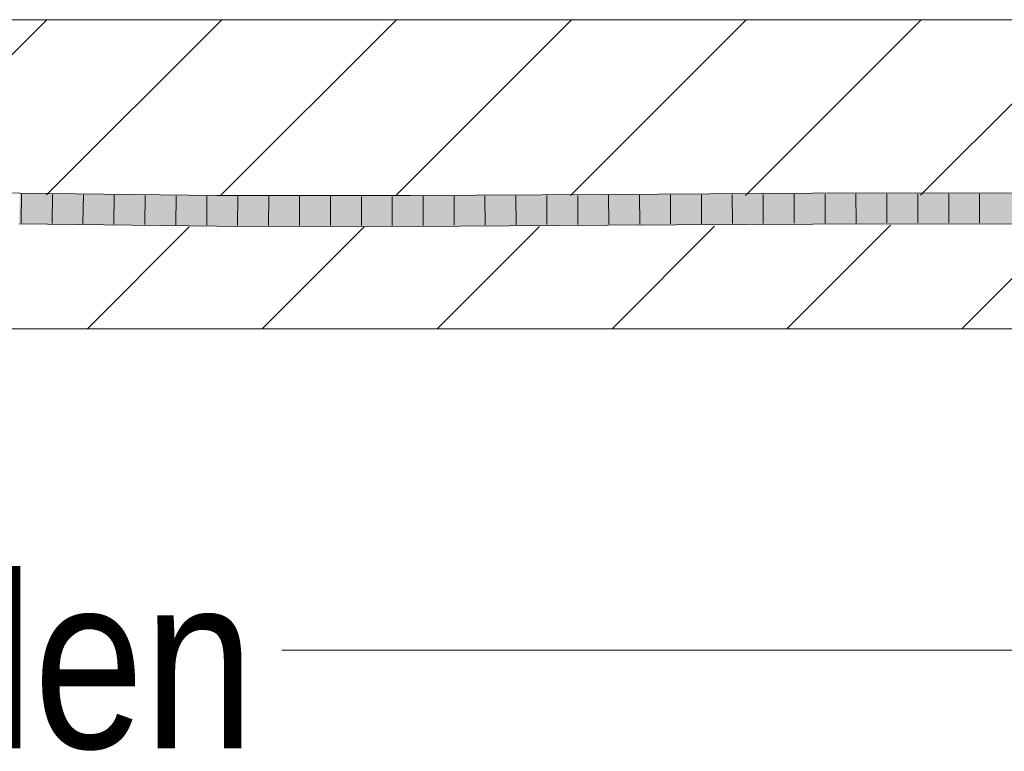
# Model space of a CAD drawing. Extents: x -500 to 300, y 62 to 1162.
# Tile 214 of 256: x 222.45 to 230.41, y 865.93 to 871.85. Entities that reach past the tile are written whole.
import ezdxf
from ezdxf.lldxf.tags import DXFTag

# ---------------------------------------------------------------- set-up
doc = ezdxf.new("R2010")
doc.units = 0
doc.layers.get('0').update_dxf_attribs({"lineweight": 13})
for name, color, linetype, lineweight, true_color in [('E_Detail_Beschriftung', 7, 'Continuous', 13, 0x009900), ('E_Detail_Wandschraffur', 7, 'Continuous', 5, 0xc0c0c0), ('E_Leerrohr 25-A06G93S78I', 7, 'Continuous', 9, 0xff8000), ('E_Leerrohr 25-Shading', 7, 'Continuous', 9, 0xff8000)]:
    doc.layers.add(name, color=color, linetype=linetype, lineweight=lineweight, true_color=true_color)
doc.layers.add('E_Detail_Linie_Text_Bem', color=7, linetype='Continuous', lineweight=13)
doc.styles.get("Standard").update_dxf_attribs({"font": 'ARIALN.TTF'})
tags = doc.linetypes.add('fein_strichliert', pattern=[4, 1, -2, 1]).pattern_tags.tags
tags[8:9] = [DXFTag(74, 4), DXFTag(75, 0), DXFTag(340, '0'), DXFTag(46, 0.0), DXFTag(50, 0.0), DXFTag(44, 0.0), DXFTag(45, 0.0)]
tags[6:7] = [DXFTag(74, 4), DXFTag(75, 0), DXFTag(340, '0'), DXFTag(46, 0.0), DXFTag(50, 0.0), DXFTag(44, 0.0), DXFTag(45, 0.0)]
tags[4:5] = [DXFTag(74, 4), DXFTag(75, 0), DXFTag(340, '0'), DXFTag(46, 0.0), DXFTag(50, 0.0), DXFTag(44, 0.0), DXFTag(45, 0.0)]

# ---------------------------------------------------------------- blocks, each defined once
blk = doc.blocks.new('Shading-A06G93GX8I', base_point=(174.2543, 868.3318))
at = {"layer": 'E_Leerrohr 25-Shading', "color": 31, "true_color": 0xfabd7f}
for points in [[(222.4505, 870.3759), (224.0463, 870.3557), (222.4511, 870.4087), (224.0463, 870.3663)], [(224.0463, 870.3663), (224.0465, 870.3902), (222.4511, 870.4087)], [(227.2029, 870.3983), (227.3061, 870.3867), (228.8639, 870.4083), (228.864, 870.3839)], [(228.8639, 870.4083), (229.2976, 870.3835), (230.6468, 870.4112), (230.6467, 870.3823)], [(229.2976, 870.3835), (228.8639, 870.4083), (228.864, 870.3839)], [(224.0454, 870.2134), (224.0459, 870.3018), (222.448, 870.2319), (222.4495, 870.3203)], [(222.4505, 870.3759), (222.4495, 870.3203), (223.2611, 870.3656), (223.2609, 870.3109)], [(223.2609, 870.3109), (224.0459, 870.3018), (223.2611, 870.3656), (224.0463, 870.3557)], [(224.0459, 870.3018), (225.6139, 870.3011), (224.0463, 870.3557), (225.6138, 870.3445)], [(224.5326, 870.3522), (224.0465, 870.3902), (224.0463, 870.3663)], [(224.0463, 870.3557), (224.5326, 870.3522), (224.0463, 870.3663)], [(224.0465, 870.3902), (224.5326, 870.3522), (225.6137, 870.3683), (225.6138, 870.3445)], [(224.0465, 870.3902), (225.6137, 870.3683), (225.6137, 870.3895)], [(227.2029, 870.3868), (227.2029, 870.3983), (225.6137, 870.3895)], [(225.6137, 870.3683), (227.2032, 870.3442), (225.6137, 870.3895), (227.2029, 870.3868)], [(225.6138, 870.3445), (227.2032, 870.338), (225.6137, 870.3683), (227.2032, 870.3442)], [(225.6139, 870.3011), (227.2034, 870.3099), (225.6138, 870.3445), (227.2032, 870.338)], [(227.3061, 870.3867), (227.2029, 870.3983), (227.2029, 870.3868)], [(227.2032, 870.3442), (227.7554, 870.3358), (227.2029, 870.3868), (227.3061, 870.3867)], [(227.2032, 870.338), (227.7554, 870.3358), (227.2032, 870.3442)], [(227.2034, 870.3099), (228.8643, 870.3199), (227.2032, 870.338), (228.8642, 870.3315)], [(227.3061, 870.3867), (227.7554, 870.3358), (228.864, 870.3839), (228.8642, 870.3315)], [(228.8642, 870.3315), (230.3641, 870.3224), (228.864, 870.3839), (229.2976, 870.3835)], [(228.8643, 870.3199), (230.3641, 870.3224), (228.8642, 870.3315)], [(228.8646, 870.2316), (230.3636, 870.234), (228.8643, 870.3199), (230.3641, 870.3224)], [(229.2976, 870.3835), (230.3641, 870.3224), (230.6467, 870.3823), (230.6466, 870.3228)], [(230.3636, 870.234), (230.6463, 870.2344), (230.3641, 870.3224), (230.6466, 870.3228)], [(225.6141, 870.2127), (225.6139, 870.3011), (224.0454, 870.2134), (224.0459, 870.3018)], [(227.2039, 870.2216), (227.2034, 870.3099), (225.6141, 870.2127), (225.6139, 870.3011)], [(228.8646, 870.2316), (228.8643, 870.3199), (227.2039, 870.2216), (227.2034, 870.3099)]]:
    blk.add_solid(points, dxfattribs=at)
at = {"layer": 'E_Leerrohr 25-Shading', "color": 43, "true_color": 0xd7ab7f}
for points in [[(222.4511, 870.4087), (224.0465, 870.3902), (222.4514, 870.4249), (224.0466, 870.4107)], [(224.0466, 870.4107), (224.0467, 870.4268), (222.4514, 870.4249), (222.4517, 870.4453)], [(224.0465, 870.3902), (225.6137, 870.3895), (224.0466, 870.4107), (225.6136, 870.4117)], [(225.6136, 870.4117), (225.6136, 870.4261), (224.0466, 870.4107), (224.0467, 870.4268)], [(227.2027, 870.4208), (227.2026, 870.4349), (225.6136, 870.4117), (225.6136, 870.4261)], [(225.6137, 870.3895), (227.2029, 870.3983), (225.6136, 870.4117), (227.2027, 870.4208)], [(228.8638, 870.431), (228.8638, 870.4449), (227.2027, 870.4208), (227.2026, 870.4349)], [(227.2029, 870.3983), (228.8639, 870.4083), (227.2027, 870.4208), (228.8638, 870.431)], [(230.6469, 870.4353), (230.6469, 870.4478), (228.8638, 870.431), (228.8638, 870.4449)], [(228.8639, 870.4083), (230.6468, 870.4112), (228.8638, 870.431), (230.6469, 870.4353)], [(222.4474, 870.1954), (224.0452, 870.1768), (222.4476, 870.2089), (224.0453, 870.1911)], [(222.4476, 870.2089), (223.2607, 870.1999), (222.448, 870.2319), (223.2608, 870.2225)], [(223.2607, 870.1999), (224.0453, 870.1911), (223.2608, 870.2225), (224.0454, 870.2134)], [(224.0452, 870.1768), (225.6142, 870.1761), (224.0453, 870.1911), (225.6142, 870.1948)], [(225.6142, 870.1948), (225.6141, 870.2127), (224.0453, 870.1911), (224.0454, 870.2134)], [(227.2039, 870.21), (227.2039, 870.2216), (225.6142, 870.1948), (225.6141, 870.2127)], [(225.6142, 870.1761), (227.2041, 870.1849), (225.6142, 870.1948), (227.2039, 870.21)], [(228.8646, 870.2268), (228.8646, 870.2316), (227.2039, 870.21), (227.2039, 870.2216)], [(227.2041, 870.1849), (228.8647, 870.1949), (227.2039, 870.21), (228.8646, 870.2268)], [(228.8647, 870.1949), (230.3636, 870.234), (228.8646, 870.2268)], [(228.8646, 870.2268), (230.0992, 870.2327), (228.8646, 870.2316), (229.0655, 870.2319)], [(228.8647, 870.1949), (230.6462, 870.1978), (230.3636, 870.234), (230.6463, 870.2344)], [(230.0992, 870.2327), (230.3636, 870.234), (229.0655, 870.2319)]]:
    blk.add_solid(points, dxfattribs=at)
blk = doc.blocks.new('Referenz-A06G93S98I')
at = {"layer": 'E_Detail_Linie_Text_Bem', "linetype": 'Continuous', "ltscale": 0.13}
for p, q in [((192.3897, 871.8476), (252.3678, 871.8476)), ((252.3678, 869.3476), (204.3897, 869.3476))]:
    blk.add_line(p, q, dxfattribs=at)
at = {"layer": 'E_Detail_Linie_Text_Bem', "color": 0, "linetype": 'Continuous', "ltscale": 0.13}
blk.add_line((233.4167, 866.7493), (224.5714, 866.7493), dxfattribs=at)
at = {"layer": 'E_Detail_Wandschraffur', "linetype": 'ByBlock', "ltscale": 0.13}
for p, q in [((221.3124, 870.4891), (222.6708, 871.8476)), ((224.0741, 870.4224), (225.4993, 871.8476)), ((226.9051, 870.425), (228.3277, 871.8476)), ((229.7361, 870.4276), (231.1561, 871.8476)), ((222.9993, 869.3476), (223.823, 870.1713)), ((225.8277, 869.3476), (226.6541, 870.1739)), ((228.6561, 869.3476), (229.4932, 870.1847))]:
    blk.add_line(p, q, dxfattribs=at)
at = {"layer": 'E_Detail_Wandschraffur', "linetype": 'fein_strichliert', "ltscale": 0.13}
for p, q in [((222.6694, 870.4319), (224.0851, 871.8476)), ((225.4896, 870.4237), (226.9135, 871.8476)), ((228.3206, 870.4263), (229.7419, 871.8476)), ((224.4135, 869.3476), (225.2386, 870.1726)), ((227.2419, 869.3476), (228.072, 870.1777)), ((230.0703, 869.3476), (230.9086, 870.1859))]:
    blk.add_line(p, q, dxfattribs=at)
at = {"layer": 'E_Leerrohr 25-A06G93S78I', "linetype": 'Continuous', "ltscale": 0.13}
for p, q in [((222.4517, 870.4453), (221.0628, 870.4787)), ((224.0467, 870.4268), (222.4517, 870.4453)), ((222.467, 870.4376), (222.463, 870.2027)), ((222.7168, 870.4347), (222.7132, 870.1998)), ((222.9666, 870.4318), (222.9634, 870.1969)), ((223.2164, 870.4289), (223.2136, 870.194)), ((223.4661, 870.426), (223.4638, 870.191)), ((223.7159, 870.4231), (223.7139, 870.1881)), ((223.9657, 870.4202), (223.9641, 870.1852)), ((225.6136, 870.4261), (224.0467, 870.4268)), ((224.2155, 870.4192), (224.2143, 870.1842)), ((224.4654, 870.4191), (224.4645, 870.1841)), ((224.7152, 870.419), (224.7146, 870.184)), ((224.965, 870.4189), (224.9648, 870.1839)), ((225.2149, 870.4188), (225.215, 870.1838)), ((225.4647, 870.4187), (225.4651, 870.1837)), ((227.2026, 870.4349), (225.6136, 870.4261)), ((225.7146, 870.4192), (225.7152, 870.1842)), ((225.9645, 870.4206), (225.9653, 870.1856)), ((226.2145, 870.4219), (226.2153, 870.1869)), ((226.4644, 870.4233), (226.4654, 870.1883)), ((226.7143, 870.4247), (226.7155, 870.1897)), ((226.9643, 870.4261), (226.9655, 870.1911)), ((228.8638, 870.445), (227.2026, 870.4349)), ((227.2142, 870.4275), (227.2156, 870.1925)), ((227.4642, 870.429), (227.4655, 870.194)), ((227.7143, 870.4305), (227.7155, 870.1955)), ((227.9643, 870.432), (227.9654, 870.197)), ((228.2143, 870.4335), (228.2154, 870.1985)), ((228.4644, 870.435), (228.4654, 870.2)), ((228.7144, 870.4366), (228.7153, 870.2016)), ((230.6469, 870.4478), (228.8638, 870.445)), ((228.9645, 870.4376), (228.9653, 870.2026)), ((229.2146, 870.438), (229.2152, 870.203)), ((229.4647, 870.4384), (229.465, 870.2034)), ((229.7148, 870.4388), (229.7149, 870.2038)), ((229.9649, 870.4392), (229.9648, 870.2042)), ((230.215, 870.4396), (230.2147, 870.2046)), ((224.0452, 870.1768), (222.4474, 870.1954)), ((225.6142, 870.1761), (224.0452, 870.1768)), ((227.2041, 870.1849), (225.6142, 870.1761)), ((228.8647, 870.195), (227.2041, 870.1849)), ((230.6462, 870.1978), (228.8647, 870.195))]:
    blk.add_line(p, q, dxfattribs=at)
at = {"layer": 'E_Detail_Beschriftung', "linetype": 'Continuous', "ltscale": 0.13, "insert": (217.6617, 867.3549), "char_height": 1.4, "attachment_point": 1}
blk.add_mtext('{\\fArial Narrow;Endtüllen}', dxfattribs=at)

msp = doc.modelspace()

# ---------------------------------------------------------------- block references
at = {"color": 8, "lineweight": 25, "ltscale": 0.25, "true_color": 0x808080}
msp.add_blockref('Referenz-A06G93S98I', (0, 0), dxfattribs=at)
msp.add_blockref('Shading-A06G93GX8I', (174.2543, 868.3318))

doc.saveas('drawing.dxf')
